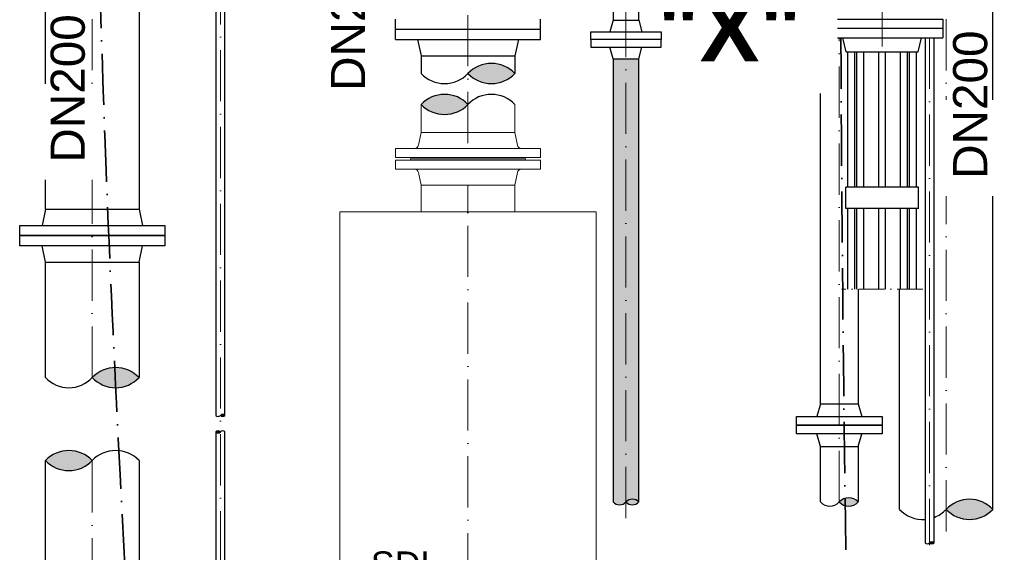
# Model space of a CAD drawing. Header units: millimetres. Extents: x -48448 to 452754, y -13941 to 17062.
# Tile 39 of 256: x -16478 to -14172, y 1082 to 2330. Entities that reach past the tile are written whole.
import ezdxf

# ---------------------------------------------------------------- set-up
doc = ezdxf.new("R2010")
doc.units = ezdxf.units.MM
doc.linetypes.add('ACAD_ISO10W100', pattern=[18, 12, -3, 0, -3])
doc.layers.add('Bemaßung', color=7, linetype='Continuous', lineweight=13)
doc.layers.add('Beschriftung', color=7, linetype='Continuous')
doc.styles.add('LBB3.5M1000', font='isocp.shx', dxfattribs={"height": 3.5})
pattern_1 = [(0, (29136.50445529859, 0), (0, 10.9985226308), [6.35, -12.7]), (120, (29136.50445529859, 0), (-9.525000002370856, -5.499261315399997), [6.349999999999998, -12.7]), (59.99999999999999, (29142.85445529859, 0), (-9.525000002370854, 5.4992613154), [6.35, -12.7])]

msp = doc.modelspace()

# ---------------------------------------------------------------- hatches: boundary and pattern name
h = msp.add_hatch(color=256)
h.dxf.hatch_style = 1
h.paths.add_polyline_path([(-15428.11283770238, 2204.108308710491, 0.4305700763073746), (-15318.5627649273, 2204.108308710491, 0.4305700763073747)])
at = {"linetype": 'Continuous', "ltscale": 10}
h = msp.add_hatch(color=256, dxfattribs=at)
h.dxf.hatch_style = 1
h.paths.add_polyline_path([(-15428.11288580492, 2131.657444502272, 0.4305700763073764), (-15537.66295858, 2131.657444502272, 0.430570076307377)])
h = msp.add_hatch(color=256)
h.dxf.hatch_style = 1
h.paths.add_polyline_path([(-16308.11283770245, 1491.151868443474, 0.4305700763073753), (-16198.56276492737, 1491.151868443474, 0.4305700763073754)])
h = msp.add_hatch(color=256)
h.dxf.hatch_style = 1
h.paths.add_polyline_path([(-16008.11283770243, 1402.739013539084, 0.430570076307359), (-15997.46283770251, 1402.739013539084, 0.4305700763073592)])
h = msp.add_hatch(color=256)
h.dxf.hatch_style = 1
h.paths.add_polyline_path([(-16008.11283770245, 1363.809830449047, 0.4305700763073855), (-16018.76283770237, 1363.809830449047, 0.4305700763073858)])
h = msp.add_hatch(color=256)
h.dxf.hatch_style = 1
h.paths.add_polyline_path([(-16308.11283770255, 1296.717857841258, 0.4305700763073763), (-16417.66291047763, 1296.717857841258, 0.430570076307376)])
h = msp.add_hatch(color=256)
h.dxf.hatch_style = 1
h.paths.add_polyline_path([(-15058.09729358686, 1199.704127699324, 0.4305700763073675), (-15027.94704560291, 1199.704127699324, 0.4305700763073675)])
h = msp.add_hatch(color=256)
h.dxf.hatch_style = 1
h.paths.add_polyline_path([(-14558.40952249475, 1199.671806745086, 0.4305700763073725), (-14513.95952249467, 1199.671806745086, 0.4305700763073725)])
h = msp.add_hatch(color=256)
h.dxf.hatch_style = 1
h.paths.add_polyline_path([(-14308.11291047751, 1182.386829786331, 0.4305700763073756), (-14198.56283770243, 1182.386829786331, 0.4305700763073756)])
h = msp.add_hatch(color=256)
h.dxf.hatch_style = 1
h.paths.add_polyline_path([(-14346.90150150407, 1103.816340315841, 0.4305700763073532), (-14336.25150150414, 1103.816340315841, 0.4305700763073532)])

# ---------------------------------------------------------------- linework, layer by layer
at = {"linetype": 'ACAD_ISO10W100', "lineweight": 18, "ltscale": 10}
for p, q in [((-15428.11283770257, 2041.129494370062), (-15428.11283770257, 4635.856340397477)), ((-14458.11283770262, 2267.194872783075), (-14458.11283770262, 4214.773415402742)), ((-16008.11283770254, 3519.855682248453), (-16008.11283770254, 48.58023931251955)), ((-14308.11283770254, 1130.571501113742), (-14308.11283770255, 3492.814722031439)), ((-16308.11283770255, 1491.151868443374), (-16308.11283770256, 3115.289715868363)), ((-14558.40952249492, 1199.671806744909), (-14558.40952249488, 2287.770277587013)), ((-14346.90150150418, 2287.770277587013), (-14346.90150150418, 1098.779070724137)), ((-15428.11283872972, -253.711893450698), (-15428.11288580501, 1907.872112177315)), ((-16308.11283770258, -445.8691846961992), (-16308.11283770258, 1296.717857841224))]:
    msp.add_line(p, q, dxfattribs=at)
at = {"linetype": 'Continuous', "lineweight": -2, "ltscale": 10}
for p, q in [((-16417.66283770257, 1886.09265501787), (-16417.66283770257, 2574.770277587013)), ((-16198.56283770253, 2574.770277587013), (-16198.56283770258, 1886.09265501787)), ((-14198.56283770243, 1182.386829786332), (-14198.56283770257, 2574.770277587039)), ((-14602.85952249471, 1429.780258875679), (-14602.85952249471, 2429.780258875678)), ((-15598.11283770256, 2283.77027758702), (-15598.11283770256, 2331.77027758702)), ((-15258.11283770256, 2283.77027758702), (-15258.11283770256, 2331.77027758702)), ((-15598.11283770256, 2307.77027758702), (-15258.11283770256, 2307.77027758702)), ((-15598.11283770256, 2283.77027758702), (-15258.11283770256, 2283.77027758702)), ((-15546.70223770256, 2283.77027758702), (-15537.66283770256, 2245.77027758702)), ((-15309.52343770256, 2283.77027758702), (-15318.56283770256, 2245.77027758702)), ((-15537.66283770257, 2245.77027758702), (-15537.66285251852, 2204.10824744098)), ((-15537.66283770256, 2245.77027758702), (-15318.56283770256, 2245.77027758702)), ((-15318.56283770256, 2245.77027758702), (-15318.5627649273, 2204.108308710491)), ((-16417.66283770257, 1886.09265501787), (-16425.61283770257, 1848.09265501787)), ((-16417.66283770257, 1886.09265501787), (-16198.56283770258, 1886.09265501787)), ((-16198.56283770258, 1886.09265501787), (-16190.61283770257, 1848.09265501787)), ((-16417.66283770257, 1762.09265501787), (-16425.61283770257, 1800.09265501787)), ((-16198.56283770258, 1762.09265501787), (-16190.61283770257, 1800.09265501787)), ((-16417.66283770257, 1762.09265501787), (-16198.56283770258, 1762.09265501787)), ((-16417.66283770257, 1491.151791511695), (-16417.66283770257, 1762.09265501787)), ((-16198.56283770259, 1762.09265501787), (-16198.5628377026, 1491.151945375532)), ((-14513.95952249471, 1698.713746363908), (-14513.9595224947, 1429.780258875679)), ((-14417.66298325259, 1182.38682978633), (-14417.66292927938, 1698.713746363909)), ((-14602.85952249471, 1429.780258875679), (-14610.90952249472, 1399.780258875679)), ((-14602.85952249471, 1429.780258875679), (-14513.95952249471, 1429.780258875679)), ((-14513.95952249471, 1429.780258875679), (-14505.90952249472, 1399.780258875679)), ((-14602.85952249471, 1329.780258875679), (-14610.90952249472, 1359.780258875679)), ((-14513.95952249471, 1329.780258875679), (-14505.90952249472, 1359.780258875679)), ((-14602.85952249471, 1329.780258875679), (-14513.95952249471, 1329.780258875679)), ((-14602.85952249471, 1199.671806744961), (-14602.85952249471, 1329.780258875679)), ((-14513.95952249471, 1329.780258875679), (-14513.95952249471, 1199.671806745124)), ((-16417.66283770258, 1002.130815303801), (-16417.66283770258, 1296.717780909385)), ((-16198.5628377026, 1296.717934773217), (-16198.5628377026, 1002.130815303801))]:
    msp.add_line(p, q, dxfattribs=at)
for p, q in [((-15088.26010650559, 2328.770277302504), (-15095.6101065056, 2301.770277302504)), ((-15088.25910728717, 2238.770277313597), (-15095.60910728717, 2265.770277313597))]:
    msp.add_line(p, q)
at = {"linetype": 'Continuous', "ltscale": 10}
for p, q in [((-14600.61283770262, 2309.770277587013), (-14600.61283770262, 2287.770277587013)), ((-14315.61283770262, 2309.770277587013), (-14315.61283770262, 2287.770277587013)), ((-14600.61283770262, 2287.770277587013), (-14315.61283770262, 2287.770277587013)), ((-14542.26283770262, 2254.770277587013), (-14550.11283770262, 2287.770277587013)), ((-14373.96283770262, 2254.770277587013), (-14366.11283770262, 2287.770277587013)), ((-14542.26283770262, 2254.770277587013), (-14373.96283770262, 2254.770277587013)), ((-14538.26283770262, 1937.770277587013), (-14538.26283770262, 2254.770277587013)), ((-14522.26283770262, 1937.770277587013), (-14522.26283770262, 2254.770277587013)), ((-14517.13063770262, 1937.770277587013), (-14517.13063770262, 2254.770277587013)), ((-14501.13063770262, 1937.770277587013), (-14501.13063770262, 2254.770277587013)), ((-14466.11283770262, 1937.770277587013), (-14466.11283770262, 2254.770277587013)), ((-14450.11283770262, 1937.770277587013), (-14450.11283770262, 2254.770277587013)), ((-14415.09503770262, 1937.770277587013), (-14415.09503770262, 2254.770277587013)), ((-14399.09503770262, 1937.770277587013), (-14399.09503770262, 2254.770277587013)), ((-14393.96283770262, 1937.770277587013), (-14393.96283770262, 2254.770277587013)), ((-14377.96283770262, 1937.770277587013), (-14377.96283770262, 2254.770277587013)), ((-14543.26283770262, 1887.770277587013), (-14543.26283770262, 1937.770277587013)), ((-14372.96283770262, 1937.770277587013), (-14543.26283770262, 1937.770277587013)), ((-14372.96283770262, 1887.770277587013), (-14372.96283770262, 1937.770277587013)), ((-14372.96283770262, 1887.770277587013), (-14543.26283770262, 1887.770277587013)), ((-14538.26283770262, 1698.713746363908), (-14538.26283770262, 1887.770277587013)), ((-14522.26283770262, 1698.713746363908), (-14522.26283770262, 1887.770277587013)), ((-14517.13063770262, 1698.713746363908), (-14517.13063770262, 1887.770277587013)), ((-14501.13063770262, 1698.713746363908), (-14501.13063770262, 1887.770277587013)), ((-14466.11283770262, 1698.713746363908), (-14466.11283770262, 1887.770277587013)), ((-14450.11283770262, 1698.713746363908), (-14450.11283770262, 1887.770277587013)), ((-14415.09503770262, 1698.713746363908), (-14415.09503770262, 1887.770277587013)), ((-14399.09503770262, 1698.713746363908), (-14399.09503770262, 1887.770277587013)), ((-14393.96283770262, 1698.713746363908), (-14393.96283770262, 1887.770277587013)), ((-14377.96283770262, 1698.713746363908), (-14377.96283770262, 1887.770277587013))]:
    msp.add_line(p, q, dxfattribs=at)
at = {"linetype": 'ACAD_ISO10W100', "lineweight": 18, "ltscale": 5}
msp.add_line((-14362.83698770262, 1698.713746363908), (-14553.38868770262, 1698.713746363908), dxfattribs=at)
at = {"linetype": 'Continuous', "lineweight": -2, "ltscale": 10}
for points in [[(-15997.46283770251, 1402.739013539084), (-15997.46283770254, 2574.770277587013), (-16018.76283770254, 2574.770277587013), (-16018.76283770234, 1402.73901353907)], [(-14357.55150150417, 2287.770277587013), (-14357.55150150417, 1103.816340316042)], [(-14336.25150150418, 1103.816340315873), (-14336.25150150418, 2287.770277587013)], [(-15088.25910728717, 2238.770277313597), (-15088.24757113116, 1199.704127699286)], [(-16018.76283770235, 1363.809830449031), (-16018.76283770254, 203.0541125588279), (-15997.46283770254, 203.0541125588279), (-15997.46283770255, 1363.809830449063)]]:
    msp.add_lwpolyline(points, dxfattribs=at)
msp.add_lwpolyline([(-14600.61283770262, 2331.770277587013), (-14315.61283770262, 2331.770277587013), (-14315.61283770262, 2309.770277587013), (-14600.61283770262, 2309.770277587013)], close=True)
for points in [[(-16478.11283770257, 1848.09265501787), (-16138.11283770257, 1848.09265501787), (-16138.11283770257, 1824.09265501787), (-16478.11283770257, 1824.09265501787)], [(-16478.11283770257, 1824.09265501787), (-16138.11283770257, 1824.09265501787), (-16138.11283770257, 1800.09265501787), (-16478.11283770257, 1800.09265501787)], [(-14658.40952249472, 1399.780258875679), (-14458.40952249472, 1399.780258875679), (-14458.40952249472, 1379.780258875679), (-14658.40952249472, 1379.780258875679)], [(-14658.40952249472, 1379.780258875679), (-14458.40952249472, 1379.780258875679), (-14458.40952249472, 1359.780258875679), (-14658.40952249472, 1359.780258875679)]]:
    msp.add_lwpolyline(points, close=True, dxfattribs=at)
at = {"linetype": 'Continuous', "ltscale": 10}
for centre, radius, start, end in [((-15373.33780131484, 2152.292980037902), 75.39982026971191, 43.40946976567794, 136.5905302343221), ((-15482.88787408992, 2255.92363738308), 75.39982026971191, 223.409469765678, 316.590530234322), ((-15373.33780131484, 2255.92363738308), 75.39982026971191, 223.409469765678, 316.590530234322), ((-15482.88792219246, 2079.842115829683), 75.39982026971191, 43.40946976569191, 136.5905302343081), ((-15373.33784941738, 2079.842115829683), 75.39982026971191, 43.40946976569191, 136.5905302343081), ((-15482.88792219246, 2183.472773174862), 75.39982026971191, 223.4094697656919, 316.5905302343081), ((-16253.33780131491, 1439.336539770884), 75.39982026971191, 43.40946976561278, 136.5905302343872), ((-16362.88787408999, 1542.967197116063), 75.39982026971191, 223.4094697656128, 316.5905302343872), ((-16253.33780131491, 1542.967197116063), 75.39982026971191, 223.4094697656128, 316.5905302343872), ((-16013.43783770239, 1407.776283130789), 7.330055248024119, 223.4094697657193, 316.5905302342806), ((-16002.78783770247, 1397.70174394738), 7.330055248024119, 43.40946976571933, 136.5905302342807), ((-16002.78783770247, 1407.776283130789), 7.330055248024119, 223.4094697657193, 316.5905302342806), ((-16013.43783770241, 1358.772560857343), 7.330055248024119, 43.40946976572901, 136.590530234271), ((-16013.43783770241, 1368.847100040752), 7.330055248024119, 223.409469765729, 316.590530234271), ((-16002.78783770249, 1358.772560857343), 7.330055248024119, 43.40946976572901, 136.590530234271), ((-16362.88787409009, 1244.902529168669), 75.39982026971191, 43.40946976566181, 136.5905302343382), ((-16253.33780131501, 1244.902529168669), 75.39982026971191, 43.40946976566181, 136.5905302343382), ((-16362.88787409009, 1348.533186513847), 75.39982026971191, 223.4094697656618, 316.5905302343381), ((-15073.17241757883, 1213.964684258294), 20.75145384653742, 223.4094697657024, 316.5905302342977), ((-15043.02216959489, 1185.443571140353), 20.75145384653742, 43.40946976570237, 136.5905302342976), ((-15043.02216959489, 1213.964684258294), 20.75145384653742, 223.4094697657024, 316.5905302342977), ((-14580.63452249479, 1220.695903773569), 30.59351697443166, 223.4094697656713, 316.5905302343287), ((-14536.18452249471, 1178.647709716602), 30.59351697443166, 43.40946976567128, 136.5905302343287), ((-14536.18452249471, 1220.695903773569), 30.59351697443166, 223.4094697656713, 316.5905302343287), ((-14253.33787408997, 1130.571501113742), 75.39982026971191, 43.40946976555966, 136.5905302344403), ((-14362.88794686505, 1234.20215845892), 75.39982026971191, 223.4094697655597, 274.058519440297), ((-14362.88794686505, 1234.20215845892), 75.39982026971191, 290.6874139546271, 316.5905302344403), ((-14253.33787408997, 1234.20215845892), 75.39982026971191, 223.4094697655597, 316.5905302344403), ((-14352.22650150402, 1108.853609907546), 7.330055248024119, 223.4094697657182, 316.5905302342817), ((-14341.57650150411, 1098.779070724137), 7.330055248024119, 43.40946976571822, 136.5905302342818), ((-14341.57650150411, 1108.853609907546), 7.330055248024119, 223.4094697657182, 316.5905302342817)]:
    msp.add_arc(centre, radius, start, end, dxfattribs=at)
at = {"linetype": 'ACAD_ISO10W100', "lineweight": 35, "ltscale": 10}
msp.add_spline([(-16308.11283770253, 3330.770277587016), (-16283.25571005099, 2186.281940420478), (-16220.92464631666, 844.5317573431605)], degree=3, dxfattribs=at)
msp.add_open_spline([(-14554.78591914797, 2287.770277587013), (-14552.65410201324, 1884.94704150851), (-14544.94124818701, 999.1407886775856), (-14523.77565636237, 113.5204655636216), (-14512.23473110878, -315.4238507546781)], degree=3, knots=[1181.968817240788, 1181.968817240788, 1181.968817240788, 1181.968817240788, 2390.443829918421, 3839.524656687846, 3839.524656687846, 3839.524656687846, 3839.524656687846], dxfattribs=at)
at = {"layer": 'Bemaßung'}
for p, q in [((-15537.66295857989, 2131.657444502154), (-15537.66295857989, 2066.108437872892)), ((-15318.56283770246, 2066.108437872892), (-15318.56281302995, 2131.657444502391)), ((-15537.66283770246, 2066.108437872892), (-15543.94914762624, 2036.060667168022)), ((-15537.66283770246, 2066.108437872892), (-15318.56283770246, 2066.108437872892)), ((-15318.56283770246, 2066.108437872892), (-15312.27652777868, 2036.060667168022)), ((-15598.11283770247, 2007.108437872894), (-15598.11283770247, 2028.108437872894)), ((-15598.11283770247, 2028.108437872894), (-15258.11283770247, 2028.108437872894)), ((-15598.11283770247, 2007.108437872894), (-15257.33900294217, 2007.108437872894)), ((-15258.11283770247, 2007.108437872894), (-15258.11283770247, 2028.108437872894)), ((-15598.11283770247, 2001.10843787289), (-15257.33900294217, 2001.10843787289)), ((-15598.11283770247, 2001.10843787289), (-15598.11283770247, 1980.10843787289)), ((-15562.11283770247, 2004.108437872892), (-15294.11283770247, 2004.108437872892)), ((-15562.11283770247, 2004.108437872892), (-15562.11283770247, 2004.108437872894)), ((-15562.11283770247, 2004.108437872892), (-15562.11283770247, 2004.10843787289)), ((-15294.11283770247, 2004.108437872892), (-15294.11283770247, 2004.108437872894)), ((-15294.11283770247, 2004.108437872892), (-15294.11283770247, 2004.10843787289)), ((-15258.11283770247, 2001.10843787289), (-15258.11283770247, 1980.10843787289)), ((-15598.11283770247, 1980.10843787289), (-15258.11283770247, 1980.10843787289)), ((-15537.66283770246, 1942.108437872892), (-15543.94914762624, 1972.156208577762)), ((-15318.56283770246, 1942.108437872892), (-15312.27652777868, 1972.156208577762)), ((-15537.66283770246, 1942.108437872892), (-15318.56283770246, 1942.108437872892)), ((-15537.66283770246, 1942.108437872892), (-15537.66283770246, 1880.10843787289)), ((-15428.11283770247, 1942.108437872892), (-15428.11283770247, 1880.10843787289)), ((-15318.56283770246, 1942.108437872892), (-15318.56283770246, 1880.10843787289))]:
    msp.add_line(p, q, dxfattribs=at)
for centre, radius, start, end in [((-15553.73723401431, 2038.108437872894), 10, 270, 348.1835507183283), ((-15302.48844139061, 2038.108437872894), 10, 191.8164492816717, 270), ((-15565.11283770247, 2004.108437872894), 3, 0, 90), ((-15291.11283770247, 2004.108437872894), 3, 90, 180), ((-15565.11283770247, 2004.10843787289), 3, 270, 0), ((-15291.11283770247, 2004.10843787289), 3, 180, 270), ((-15553.73723401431, 1970.10843787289), 10, 11.81644928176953, 90), ((-15302.48844139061, 1970.10843787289), 10, 90, 168.1835507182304)]:
    msp.add_arc(centre, radius, start, end, dxfattribs=at)

# ---------------------------------------------------------------- texts
at = {"layer": 'Beschriftung', "insert": (-15749.24977824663, 2163.280585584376), "char_height": 80, "width": 315.4907337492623, "attachment_point": 1, "rotation": 90, "style": 'LBB3.5M1000'}
msp.add_mtext('{\\fArial|b0|i0|c0|p34;DN200}', dxfattribs=at)
at = {"layer": 'Beschriftung', "insert": (-15655.69037132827, 1083.833339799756), "char_height": 60, "width": 172.6026639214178, "attachment_point": 1, "style": 'LBB3.5M1000', "bg_fill": 2}
msp.add_mtext('{\\fArial|b0|i0|c0|p34;\\C256;SDL}', dxfattribs=at)

# ---------------------------------------------------------------- next in the draw order: linework, layer by layer
at = {"layer": 'Bemaßung'}
msp.add_lwpolyline([(-15728.11283770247, 1880.10843787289), (-15128.11283770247, 1880.10843787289), (-15128.11283770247, 416.1084378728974), (-15728.11283770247, 416.1084378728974)], close=True, dxfattribs=at)

# ---------------------------------------------------------------- next in the draw order: texts
at = {"layer": 'Beschriftung', "insert": (-14984.71424879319, 2382.826681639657), "char_height": 150, "width": 346.3085522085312, "attachment_point": 1, "style": 'LBB3.5M1000', "bg_fill": 2}
msp.add_mtext('{\\fArial|b1|i0|c0|p34;"X"}', dxfattribs=at)
at = {"layer": 'Beschriftung', "char_height": 80, "width": 144.4845930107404, "attachment_point": 1, "rotation": 90, "style": 'LBB3.5M1000', "bg_fill": 2}
for insert in [(-16405.58668226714, 1995.132355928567), (-14291.98779302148, 1957.132355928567)]:
    msp.add_mtext('{\\fArial|b0|i0|c0|p34;DN200}', dxfattribs=dict(at, insert=insert))

# ---------------------------------------------------------------- next in the draw order: hatches: boundary and pattern name
at = {"layer": 'Bemaßung', "lineweight": 5}
h = msp.add_hatch(dxfattribs=at)
h.set_pattern_fill('HEX', color=256, scale=2)
h.set_pattern_definition(pattern_1)
edge = h.paths.add_edge_path()
edge.add_line((-15058.09729358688, 2238.770277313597), (-15088.25910728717, 2238.770277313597))
edge.add_line((-15088.25910728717, 2238.770277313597), (-15088.24757113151, 1199.704158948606))
edge.add_arc((-15073.17241757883, 1213.964684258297), 20.75145384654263, 223.4093509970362, 316.5905302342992)
edge.add_line((-15058.09729358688, 1199.704127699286), (-15058.09729358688, 2238.770277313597))
h = msp.add_hatch(dxfattribs=at)
h.set_pattern_fill('HEX', color=256, scale=2)
h.set_pattern_definition(pattern_1)
edge = h.paths.add_edge_path()
edge.add_line((-15027.95910728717, 2238.770277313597), (-15058.09729358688, 2238.770277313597))
edge.add_line((-15058.09729358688, 2238.770277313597), (-15058.09729358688, 1199.7041276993))
edge.add_arc((-15043.02216959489, 1185.443571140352), 20.7514538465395, 43.4115812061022, 136.5905302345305, ccw=False)
edge.add_line((-15027.94757113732, 1199.704683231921), (-15027.95910728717, 2238.770277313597))

# ---------------------------------------------------------------- next in the draw order: linework, layer by layer
at = {"linetype": 'ACAD_ISO10W100', "lineweight": 18, "ltscale": 10}
msp.add_line((-15058.09729358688, 1161.888797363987), (-15058.09729358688, 3535.770277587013), dxfattribs=at)
for p, q in [((-15088.26010650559, 2328.770277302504), (-15027.9601065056, 2328.770277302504)), ((-15027.9601065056, 2328.770277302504), (-15020.6101065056, 2301.770277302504)), ((-15027.95910728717, 2238.770277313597), (-15020.60910728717, 2265.770277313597)), ((-15088.25910728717, 2238.770277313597), (-15027.95910728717, 2238.770277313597))]:
    msp.add_line(p, q)
at = {"linetype": 'Continuous', "lineweight": -2, "ltscale": 10}
for points in [[(-15027.96010650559, 2328.770277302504), (-15027.96283770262, 2574.770277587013), (-15088.26283770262, 2574.770277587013), (-15088.26010650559, 2328.770277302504)], [(-15027.94757113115, 1199.704127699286), (-15027.95910728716, 2238.770277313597)]]:
    msp.add_lwpolyline(points, dxfattribs=at)
for points in [[(-15140.60910728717, 2301.770277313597), (-14975.60910728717, 2301.770277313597), (-14975.60910728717, 2283.770277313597), (-15140.60910728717, 2283.770277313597)], [(-15140.60910728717, 2265.770277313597), (-14975.60910728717, 2265.770277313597), (-14975.60910728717, 2283.770277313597), (-15140.60910728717, 2283.770277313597)]]:
    msp.add_lwpolyline(points, close=True)

doc.saveas('drawing.dxf')
